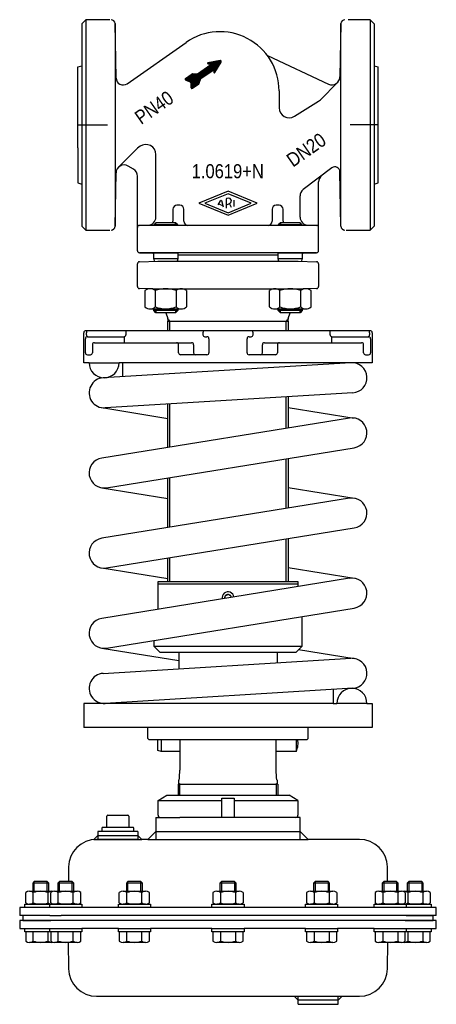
# Model space of a CAD drawing. Extents: x -104 to 104, y -413 to 78.
import ezdxf
from ezdxf.enums import TextEntityAlignment as Align

# ---------------------------------------------------------------- set-up
doc = ezdxf.new("R2010")
doc.units = 0
doc.layers.get('0').update_dxf_attribs({"linetype": 'CONTINUOUS'})

# ---------------------------------------------------------------- blocks, each defined once
blk = doc.blocks.new('*X0')
at = {"color": 7}
for p, q in [((-18.56, 46.22), (-9.78, 55)), ((-18.56, 46.49), (-10.72, 54.33)), ((-18.55, 45.94), (-8.83, 55.66)), ((-18.54, 45.39), (-6.64, 57.28)), ((-18.54, 45.66), (-6.99, 57.21)), ((-18.53, 45.11), (-6.3, 57.34)), ((-18.52, 44.56), (-5.6, 57.48)), ((-18.52, 44.83), (-5.95, 57.41)), ((-18.51, 44.28), (-5.25, 57.54)), ((-18.43, 44.08), (-4.9, 57.61)), ((-13.5, 48.72), (-4.55, 57.67)), ((-12.56, 49.39), (-4.2, 57.74)), ((-11.61, 50.05), (-3.87, 57.79)), ((-10.67, 50.71), (-3.64, 57.73)), ((-10.18, 56.29), (-9.78, 56.69)), ((-10.02, 56.16), (-9.43, 56.75)), ((-9.8, 56.1), (-9.09, 56.82)), ((-9.73, 51.37), (-3.49, 57.6)), ((-9.57, 56.05), (-8.74, 56.88)), ((-9.35, 55.99), (-8.39, 56.95)), ((-9.12, 55.93), (-8.04, 57.02)), ((-8.89, 55.88), (-7.69, 57.08)), ((-8.78, 52.03), (-3.4, 57.42)), ((-8.67, 55.82), (-7.34, 57.15)), ((-7.84, 52.69), (-3.41, 57.12)), ((-6.99, 52.4), (-5.04, 54.35)), ((-6.96, 52.72), (-4.63, 55.05)), ((-6.93, 53.04), (-4.22, 55.75)), ((-6.9, 53.35), (-3.8, 56.44)), ((-21.38, 48.48), (-20.65, 49.21)), ((-21.34, 48.24), (-19.71, 49.87)), ((-21.22, 48.08), (-18.76, 50.53)), ((-21.05, 47.97), (-17.87, 51.14)), ((-20.84, 47.89), (-17.56, 51.17)), ((-20.64, 47.81), (-17.28, 51.16)), ((-20.43, 47.73), (-17.01, 51.16)), ((-20.23, 47.65), (-16.74, 51.15)), ((-20.03, 47.57), (-16.46, 51.14)), ((-19.82, 47.49), (-16.19, 51.13)), ((-19.62, 47.41), (-15.91, 51.12)), ((-19.42, 47.33), (-15.64, 51.11)), ((-19.21, 47.25), (-15.34, 51.13)), ((-19.01, 47.17), (-14.49, 51.69)), ((-18.81, 47.09), (-13.55, 52.35)), ((-18.66, 46.96), (-12.61, 53.01)), ((-18.58, 46.76), (-11.66, 53.67)), ((-7.03, 52.09), (-5.46, 53.66)), ((-7.03, 51.8), (-5.87, 52.96)), ((-6.89, 51.66), (-6.28, 52.26)), ((-18.29, 43.93), (-13.59, 48.64)), ((-18.09, 43.85), (-13.77, 48.17)), ((-17.72, 43.94), (-13.91, 47.75)), ((-16.78, 44.6), (-14.05, 47.33)), ((-15.84, 45.26), (-14.18, 46.91)), ((-14.89, 45.92), (-14.32, 46.49))]:
    blk.add_line(p, q, dxfattribs=at)
blk = doc.blocks.new('DMA160', base_point=(-104, -413.23))
at = {"color": 7}
for p, q in [((-34.87, -311.44), (-30.5, -308.92)), ((-30.5, -308.92), (-24.9, -308.92)), ((-24.9, -308.92), (-24.05, -308.92)), ((-24.05, -308.92), (24.05, -308.92)), ((24.05, -308.92), (24.9, -308.92)), ((24.9, -308.92), (30.5, -308.92)), ((34.87, -311.44), (30.5, -308.92)), ((-34.87, -318.92), (-34.87, -311.44)), ((-34.87, -311.44), (-3, -311.44)), ((-3, -310.42), (3, -310.42)), ((-3, -319.92), (-3, -310.42)), ((3, -310.42), (3, -319.92)), ((3, -311.44), (34.87, -311.44)), ((34.87, -311.44), (34.87, -318.92)), ((-60, -318.92), (-50, -318.92)), ((-60.5, -324.92), (-60.5, -319.42)), ((-49.5, -319.42), (-49.5, -324.92)), ((-36, -319.92), (-36, -330.92)), ((-36, -319.92), (-33.87, -319.92)), ((-33.87, -319.92), (-24.05, -319.92)), ((-3, -319.92), (-24.05, -319.92)), ((3, -319.92), (-3, -319.92)), ((33.87, -319.92), (3, -319.92)), ((36, -319.92), (33.87, -319.92)), ((36, -330.92), (36, -319.92)), ((-65, -328.92), (-67, -330.92)), ((-65, -326.92), (-65, -330.92)), ((-63, -326.92), (-65, -326.92)), ((-65, -328.92), (-45, -328.92)), ((-63, -325.42), (-63, -326.92)), ((-47, -326.92), (-63, -326.92)), ((-47.5, -324.92), (-62.5, -324.92)), ((-47, -326.92), (-47, -325.42)), ((-45, -326.92), (-47, -326.92)), ((-45, -326.92), (-45, -330.92)), ((-45, -328.92), (-43, -330.92)), ((-36, -326.92), (-40, -330.92)), ((-36, -326.92), (36, -326.92)), ((40, -330.92), (36, -326.92)), ((-67, -330.92), (-65.58, -330.92)), ((-45, -330.92), (-65.58, -330.92)), ((-65.58, -330.92), (-65, -330.92)), ((-65, -330.92), (-45, -330.92)), ((-45, -330.92), (-43, -330.92)), ((-40, -330.92), (-43, -330.92)), ((-40, -330.92), (-36, -330.92)), ((-36, -330.92), (36, -330.92)), ((36, -330.92), (40, -330.92)), ((65.58, -330.92), (40, -330.92)), ((-79.58, -344.67), (-79.71, -352.02)), ((79.71, -352.02), (79.58, -344.67)), ((-96.7, -352.02), (-97.5, -352.82)), ((-97.5, -352.82), (-97.5, -356.81)), ((-89.5, -352.82), (-97.5, -352.82)), ((-90.3, -352.02), (-96.7, -352.02)), ((-96.7, -356.81), (-96.7, -352.02)), ((-89.5, -352.82), (-90.3, -352.02)), ((-90.3, -356.81), (-90.3, -352.02)), ((-89.5, -356.81), (-89.5, -352.82)), ((-84.17, -352.02), (-84.97, -352.82)), ((-76.97, -352.82), (-84.97, -352.82)), ((-84.97, -352.82), (-84.97, -356.81)), ((-77.77, -352.02), (-84.17, -352.02)), ((-84.17, -356.81), (-84.17, -352.02)), ((-76.97, -352.82), (-77.77, -352.02)), ((-77.77, -356.81), (-77.77, -352.02)), ((-76.97, -356.81), (-76.97, -352.82)), ((-49.95, -352.02), (-50.75, -352.82)), ((-50.75, -352.82), (-50.75, -356.81)), ((-42.75, -352.82), (-50.75, -352.82)), ((-43.55, -352.02), (-49.95, -352.02)), ((-49.95, -356.81), (-49.95, -352.02)), ((-42.75, -352.82), (-43.55, -352.02)), ((-43.55, -356.81), (-43.55, -352.02)), ((-42.75, -356.81), (-42.75, -352.82)), ((-3.2, -352.02), (-4, -352.82)), ((4, -352.82), (-4, -352.82)), ((-4, -352.82), (-4, -356.81)), ((3.2, -352.02), (-3.2, -352.02)), ((-3.2, -352.02), (-3.2, -356.81)), ((4, -352.82), (3.2, -352.02)), ((3.2, -352.02), (3.2, -356.81)), ((4, -356.81), (4, -352.82)), ((43.55, -352.02), (42.75, -352.82)), ((42.75, -352.82), (42.75, -356.81)), ((50.75, -352.82), (42.75, -352.82)), ((43.55, -352.02), (43.55, -356.81)), ((49.95, -352.02), (43.55, -352.02)), ((49.95, -352.02), (49.95, -356.81)), ((50.75, -352.82), (49.95, -352.02)), ((50.75, -356.81), (50.75, -352.82)), ((77.77, -352.02), (76.97, -352.82)), ((84.97, -352.82), (76.97, -352.82)), ((76.97, -352.82), (76.97, -356.81)), ((84.17, -352.02), (77.77, -352.02)), ((77.77, -352.02), (77.77, -356.81)), ((84.97, -352.82), (84.17, -352.02)), ((84.17, -352.02), (84.17, -356.81)), ((84.97, -356.81), (84.97, -352.82)), ((90.3, -352.02), (89.5, -352.82)), ((89.5, -352.82), (89.5, -356.81)), ((97.5, -352.82), (89.5, -352.82)), ((90.3, -352.02), (90.3, -356.81)), ((96.7, -352.02), (90.3, -352.02)), ((96.7, -352.02), (96.7, -356.81)), ((97.5, -352.82), (96.7, -352.02)), ((97.5, -356.81), (97.5, -352.82)), ((-101.01, -362.65), (-101.01, -357.48)), ((-99.13, -356.81), (-97.5, -356.81)), ((-97.5, -356.81), (-96.7, -356.81)), ((-97.25, -362.65), (-97.25, -357.48)), ((-96.7, -356.81), (-90.3, -356.81)), ((-90.3, -356.81), (-89.5, -356.81)), ((-89.75, -362.65), (-89.75, -357.48)), ((-89.5, -356.81), (-87.87, -356.81)), ((-88.48, -362.65), (-88.48, -357.48)), ((-86.6, -356.81), (-84.97, -356.81)), ((-84.97, -356.81), (-84.17, -356.81)), ((-84.73, -362.65), (-84.73, -357.48)), ((-84.17, -356.81), (-77.77, -356.81)), ((-77.77, -356.81), (-76.97, -356.81)), ((-77.22, -362.65), (-77.22, -357.48)), ((-76.97, -356.81), (-75.34, -356.81)), ((-73.47, -362.65), (-73.47, -357.48)), ((-54.26, -362.65), (-54.26, -357.48)), ((-52.38, -356.81), (-50.75, -356.81)), ((-50.75, -356.81), (-49.95, -356.81)), ((-50.5, -362.65), (-50.5, -357.48)), ((-49.95, -356.81), (-43.55, -356.81)), ((-43.55, -356.81), (-42.75, -356.81)), ((-43, -362.65), (-43, -357.48)), ((-42.75, -356.81), (-41.12, -356.81)), ((-39.24, -362.65), (-39.24, -357.48)), ((-7.51, -357.48), (-7.51, -362.65)), ((-5.63, -356.81), (-4, -356.81)), ((-4, -356.81), (-3.2, -356.81)), ((-3.75, -357.48), (-3.75, -362.65)), ((-3.2, -356.81), (3.2, -356.81)), ((3.2, -356.81), (4, -356.81)), ((3.75, -357.48), (3.75, -362.65)), ((4, -356.81), (5.63, -356.81)), ((7.51, -357.48), (7.51, -362.65)), ((39.24, -357.48), (39.24, -362.65)), ((41.12, -356.81), (42.75, -356.81)), ((42.75, -356.81), (43.55, -356.81)), ((43, -357.48), (43, -362.65)), ((43.55, -356.81), (49.95, -356.81)), ((49.95, -356.81), (50.75, -356.81)), ((50.5, -357.48), (50.5, -362.65)), ((50.75, -356.81), (52.38, -356.81)), ((54.26, -357.48), (54.26, -362.65)), ((73.47, -357.48), (73.47, -362.65)), ((75.34, -356.81), (76.97, -356.81)), ((76.97, -356.81), (77.77, -356.81)), ((77.22, -357.48), (77.22, -362.65)), ((77.77, -356.81), (84.17, -356.81)), ((84.17, -356.81), (84.97, -356.81)), ((84.73, -357.48), (84.73, -362.65)), ((84.97, -356.81), (86.6, -356.81)), ((87.87, -356.81), (89.5, -356.81)), ((88.48, -357.48), (88.48, -362.65)), ((89.5, -356.81), (90.3, -356.81)), ((89.75, -357.48), (89.75, -362.65)), ((90.3, -356.81), (96.7, -356.81)), ((96.7, -356.81), (97.5, -356.81)), ((97.25, -357.48), (97.25, -362.65)), ((97.5, -356.81), (99.13, -356.81)), ((101.01, -357.48), (101.01, -362.65)), ((-101.5, -364.92), (-101.5, -363.32)), ((-101.5, -363.32), (-101.01, -363.32)), ((-101.01, -363.32), (-88.97, -363.32)), ((-89, -363.31), (-99.13, -363.31)), ((-87.87, -363.31), (-89, -363.31)), ((-82.96, -363.32), (-89, -363.31)), ((-88.97, -364.92), (-88.97, -363.32)), ((-88.97, -363.32), (-88.48, -363.32)), ((-88.48, -363.32), (-85.99, -363.32)), ((-75.34, -363.31), (-86.6, -363.31)), ((-85.99, -363.32), (-85.5, -363.32)), ((-85.5, -363.32), (-82.96, -363.32)), ((-84.97, -363.31), (-84.97, -363.32)), ((-84.17, -363.32), (-84.17, -363.31)), ((-82.96, -363.32), (-76.97, -363.32)), ((-77.77, -363.32), (-77.77, -363.31)), ((-76.97, -363.32), (-76.97, -363.31)), ((-76.97, -363.32), (-76.77, -363.32)), ((-76.77, -363.32), (-73.47, -363.32)), ((-73.47, -363.32), (-72.97, -363.32)), ((-72.97, -363.32), (-72.97, -364.92)), ((-54.75, -364.92), (-54.75, -363.32)), ((-54.75, -363.32), (-54.26, -363.32)), ((-54.26, -363.32), (-42.75, -363.32)), ((-41.12, -363.31), (-52.38, -363.31)), ((-50.75, -363.31), (-50.75, -363.32)), ((-49.95, -363.32), (-49.95, -363.31)), ((-43.55, -363.32), (-43.55, -363.31)), ((-42.75, -363.32), (-42.75, -363.31)), ((-42.75, -363.32), (-42.55, -363.32)), ((-42.55, -363.32), (-39.24, -363.32)), ((-39.24, -363.32), (-38.75, -363.32)), ((-38.75, -363.32), (-38.75, -364.92)), ((-8, -364.92), (-8, -363.32)), ((-8, -363.32), (-7.51, -363.32)), ((-7.51, -363.32), (-4.2, -363.32)), ((5.63, -363.31), (-5.63, -363.31)), ((-4.2, -363.32), (-4, -363.32)), ((-4, -363.31), (-4, -363.32)), ((-4, -363.32), (7.51, -363.32)), ((-3.2, -363.31), (-3.2, -363.32)), ((3.2, -363.31), (3.2, -363.32)), ((4, -363.32), (4, -363.31)), ((7.51, -363.32), (8, -363.32)), ((8, -363.32), (8, -364.92)), ((38.75, -364.92), (38.75, -363.32)), ((38.75, -363.32), (39.24, -363.32)), ((39.24, -363.32), (42.55, -363.32)), ((52.38, -363.31), (41.12, -363.31)), ((42.55, -363.32), (42.75, -363.32)), ((42.75, -363.31), (42.75, -363.32)), ((42.75, -363.32), (54.26, -363.32)), ((43.55, -363.31), (43.55, -363.32)), ((49.95, -363.31), (49.95, -363.32)), ((50.75, -363.32), (50.75, -363.31)), ((54.26, -363.32), (54.75, -363.32)), ((54.75, -363.32), (54.75, -364.92)), ((72.97, -364.92), (72.97, -363.32)), ((72.97, -363.32), (73.47, -363.32)), ((73.47, -363.32), (76.77, -363.32)), ((86.6, -363.31), (75.34, -363.31)), ((76.77, -363.32), (76.97, -363.32)), ((76.97, -363.31), (76.97, -363.32)), ((76.97, -363.32), (85.5, -363.32)), ((77.77, -363.31), (77.77, -363.32)), ((84.17, -363.31), (84.17, -363.32)), ((89, -363.31), (84.97, -363.32)), ((84.97, -363.32), (84.97, -363.31)), ((85.5, -363.32), (85.62, -363.32)), ((85.62, -363.32), (85.99, -363.32)), ((85.99, -363.32), (88.48, -363.32)), ((89, -363.31), (87.87, -363.31)), ((88.48, -363.32), (88.97, -363.32)), ((88.97, -363.32), (101.01, -363.32)), ((88.97, -363.32), (88.97, -364.92)), ((99.41, -363.3), (89, -363.31)), ((101.01, -363.32), (101.5, -363.32)), ((101.5, -363.32), (101.5, -364.92)), ((-104, -364.92), (-104, -368.92)), ((-99.13, -364.92), (-104, -364.92)), ((-99.13, -364.92), (-101.5, -364.92)), ((98, -364.91), (-99.13, -364.91)), ((-89, -364.92), (-99.13, -364.92)), ((-82.95, -364.92), (-89, -364.92)), ((-88.97, -364.92), (-89, -364.92)), ((-85.5, -364.92), (-88.97, -364.92)), ((-72.97, -364.92), (-85.5, -364.92)), ((-84.97, -364.92), (-84.97, -364.92)), ((-76.97, -364.92), (-76.97, -364.92)), ((-38.75, -364.92), (-54.75, -364.92)), ((-50.75, -364.92), (-50.75, -364.92)), ((-42.75, -364.92), (-42.75, -364.92)), ((8, -364.92), (-8, -364.92)), ((-4, -364.92), (-4, -364.92)), ((4, -364.92), (4, -364.92)), ((54.75, -364.92), (38.75, -364.92)), ((42.75, -364.92), (42.75, -364.92)), ((50.75, -364.92), (50.75, -364.92)), ((85.5, -364.92), (72.97, -364.92)), ((76.97, -364.92), (76.97, -364.92)), ((84.97, -364.92), (84.97, -364.92)), ((88.97, -364.92), (85.5, -364.92)), ((89, -364.92), (88.97, -364.92)), ((101.5, -364.92), (89, -364.92)), ((104, -364.91), (98, -364.91)), ((104, -368.91), (104, -364.91)), ((-102.5, -368.92), (-104, -368.92)), ((-104, -371.42), (-104, -375.42)), ((-102.5, -371.42), (-104, -371.42)), ((-102.5, -368.92), (-102.5, -371.42)), ((-89, -368.92), (-102.5, -368.92)), ((-102.5, -371.42), (-88.5, -371.42)), ((-86.5, -371.42), (-102.5, -371.42)), ((-89, -368.92), (-83.37, -368.92)), ((-84, -371.42), (-86.5, -371.42)), ((84, -371.42), (-84, -371.42)), ((83.37, -368.92), (-83.37, -368.92)), ((89, -368.92), (83.37, -368.92)), ((86.5, -371.42), (84, -371.42)), ((102.5, -371.42), (86.5, -371.42)), ((88.5, -371.42), (102.5, -371.42)), ((98, -368.91), (89, -368.92)), ((89, -368.92), (102.5, -368.92)), ((90.3, -368.92), (90.3, -368.92)), ((96.7, -368.91), (96.7, -368.92)), ((97.5, -368.92), (97.5, -368.91)), ((104, -368.91), (98, -368.91)), ((102.5, -371.42), (102.5, -368.92)), ((104, -371.42), (102.5, -371.42)), ((104, -375.42), (104, -371.42)), ((-104, -375.42), (-89, -375.42)), ((-101.5, -375.42), (-89, -375.42)), ((-101.5, -377.02), (-101.5, -375.42)), ((-101.01, -377.02), (-101.5, -377.02)), ((-101.01, -377.02), (-101.01, -381.66)), ((-88.97, -377.02), (-101.01, -377.02)), ((-97.25, -381.66), (-97.25, -377.02)), ((-89.75, -381.66), (-89.75, -377.02)), ((-89, -375.42), (-82.95, -375.42)), ((-89, -375.42), (-85.5, -375.42)), ((-88.97, -375.42), (-85.5, -375.42)), ((-88.97, -377.02), (-88.97, -375.42)), ((-88.48, -377.02), (-88.97, -377.02)), ((-85.99, -377.02), (-88.48, -377.02)), ((-88.48, -377.02), (-88.48, -381.66)), ((-85.5, -377.02), (-88.48, -377.02)), ((-85.5, -375.42), (-72.97, -375.42)), ((-76.97, -377.02), (-85.5, -377.02)), ((-76.77, -377.02), (-85.5, -377.02)), ((-84.97, -375.42), (-84.97, -375.42)), ((-84.73, -381.66), (-84.73, -377.02)), ((-77.22, -381.66), (-77.22, -377.02)), ((-76.97, -375.42), (-76.97, -375.42)), ((-76.77, -377.02), (-76.97, -377.02)), ((-73.47, -377.02), (-76.77, -377.02)), ((-72.97, -377.02), (-76.77, -377.02)), ((-73.47, -381.66), (-73.47, -377.02)), ((-54.75, -375.42), (-72.97, -375.42)), ((-72.97, -375.42), (-72.97, -377.02)), ((-54.75, -375.42), (-38.75, -375.42)), ((-54.75, -377.02), (-54.75, -375.42)), ((-54.26, -377.02), (-54.75, -377.02)), ((-54.26, -377.02), (-54.26, -381.66)), ((-42.75, -377.02), (-54.26, -377.02)), ((-42.55, -377.02), (-54.26, -377.02)), ((-50.75, -375.42), (-50.75, -375.42)), ((-50.5, -381.66), (-50.5, -377.02)), ((-43, -381.66), (-43, -377.02)), ((-42.75, -375.42), (-42.75, -375.42)), ((-42.55, -377.02), (-42.75, -377.02)), ((-39.24, -377.02), (-42.55, -377.02)), ((-38.75, -377.02), (-42.55, -377.02)), ((-39.24, -381.66), (-39.24, -377.02)), ((-8, -375.42), (-38.75, -375.42)), ((-38.75, -375.42), (-38.75, -377.02)), ((-8, -375.42), (8, -375.42)), ((-8, -377.02), (-8, -375.42)), ((-4.2, -377.02), (-8, -377.02)), ((-7.51, -377.02), (-7.51, -381.66)), ((-4.2, -377.02), (-7.51, -377.02)), ((-4, -377.02), (-4.2, -377.02)), ((-4, -375.42), (-4, -375.42)), ((7.51, -377.02), (-4, -377.02)), ((-3.75, -377.02), (-3.75, -381.66)), ((3.75, -377.02), (3.75, -381.66)), ((4, -375.42), (4, -375.42)), ((7.51, -381.66), (7.51, -377.02)), ((8, -377.02), (7.51, -377.02)), ((38.75, -375.42), (8, -375.42)), ((8, -375.42), (8, -377.02)), ((38.75, -375.42), (54.75, -375.42)), ((38.75, -377.02), (38.75, -375.42)), ((42.55, -377.02), (38.75, -377.02)), ((39.24, -377.02), (39.24, -381.66)), ((42.55, -377.02), (39.24, -377.02)), ((42.75, -377.02), (42.55, -377.02)), ((54.26, -377.02), (42.55, -377.02)), ((42.75, -375.42), (42.75, -375.42)), ((54.26, -377.02), (42.75, -377.02)), ((43, -377.02), (43, -381.66)), ((50.5, -377.02), (50.5, -381.66)), ((50.75, -375.42), (50.75, -375.42)), ((54.75, -377.02), (54.26, -377.02)), ((54.26, -381.66), (54.26, -377.02)), ((72.97, -375.42), (54.75, -375.42)), ((54.75, -375.42), (54.75, -377.02)), ((72.97, -375.42), (85.5, -375.42)), ((72.97, -377.02), (72.97, -375.42)), ((76.77, -377.02), (72.97, -377.02)), ((73.47, -377.02), (73.47, -381.66)), ((76.77, -377.02), (73.47, -377.02)), ((76.97, -377.02), (76.77, -377.02)), ((76.97, -375.42), (76.97, -375.42)), ((85.5, -377.02), (76.97, -377.02)), ((77.22, -377.02), (77.22, -381.66)), ((84.73, -377.02), (84.73, -381.66)), ((84.97, -375.42), (84.97, -375.42)), ((85.5, -375.42), (88.97, -375.42)), ((85.62, -377.02), (85.5, -377.02)), ((88.48, -377.02), (85.62, -377.02)), ((85.99, -377.02), (85.62, -377.02)), ((88.48, -377.02), (85.99, -377.02)), ((88.48, -381.66), (88.48, -377.02)), ((88.97, -377.02), (88.48, -377.02)), ((88.97, -375.42), (88.97, -377.02)), ((88.97, -375.42), (89, -375.42)), ((101.01, -377.02), (88.97, -377.02)), ((89, -375.42), (101.5, -375.42)), ((89, -375.42), (104, -375.42)), ((89.75, -377.02), (89.75, -381.66)), ((97.25, -377.02), (97.25, -381.66)), ((101.5, -377.02), (101.01, -377.02)), ((101.01, -381.66), (101.01, -377.02)), ((101.5, -375.42), (101.5, -377.02)), ((-87.87, -382.32), (-99.13, -382.32)), ((-75.34, -382.32), (-86.6, -382.32)), ((-79.81, -382.26), (-79.58, -395.48)), ((-41.12, -382.32), (-52.38, -382.32)), ((5.63, -382.32), (-5.63, -382.32)), ((52.38, -382.32), (41.12, -382.32)), ((86.6, -382.32), (75.34, -382.32)), ((79.58, -395.48), (79.81, -382.26)), ((99.13, -382.32), (87.87, -382.32)), ((-65.58, -409.23), (33, -409.23)), ((35, -411.23), (33, -409.23)), ((33, -409.23), (35, -409.23)), ((35, -409.23), (55, -409.23)), ((35, -413.23), (35, -409.23)), ((55, -411.23), (35, -411.23)), ((55, -409.23), (57, -409.23)), ((55, -413.23), (55, -409.23)), ((57, -409.23), (55, -411.23)), ((57, -409.23), (65.58, -409.23)), ((35, -413.23), (55, -413.23))]:
    blk.add_line(p, q, dxfattribs=at)
for centre, radius, start, end in [((-60, -319.42), 0.5, 90, 180), ((-50, -319.42), 0.5, 0, 90), ((-33.87, -318.92), 1, 180, 270), ((33.87, -318.92), 1, 270, 0), ((-62.5, -325.42), 0.5, 90, 180), ((-47.5, -325.42), 0.5, 0, 90), ((-65.58, -344.92), 14, 90, 179), ((65.58, -344.92), 14, 1, 90), ((-99.13, -359.8), 2.99, 51.0528, 128.9472), ((-93.5, -367.76), 10.94, 69.9474, 110.0526), ((-87.87, -359.8), 2.99, 77.7343, 128.9472), ((-86.6, -359.8), 2.99, 51.0528, 128.9472), ((-80.97, -367.76), 10.94, 69.9474, 110.0526), ((-75.34, -359.8), 2.99, 51.0528, 128.9472), ((-52.38, -359.8), 2.99, 51.0528, 128.9472), ((-46.75, -367.76), 10.94, 69.9474, 110.0526), ((-41.12, -359.8), 2.99, 51.0528, 128.9472), ((-5.63, -359.8), 2.99, 51.0528, 128.9472), ((0, -367.76), 10.94, 69.9474, 110.0526), ((5.63, -359.8), 2.99, 51.0528, 128.9472), ((41.12, -359.8), 2.99, 51.0528, 128.9472), ((46.75, -367.76), 10.94, 69.9474, 110.0526), ((52.38, -359.8), 2.99, 51.0528, 128.9472), ((75.34, -359.8), 2.99, 51.0528, 128.9472), ((80.97, -367.76), 10.94, 69.9474, 110.0526), ((86.6, -359.8), 2.99, 51.0528, 128.9472), ((87.87, -359.8), 2.99, 51.0528, 102.2657), ((93.5, -367.76), 10.94, 69.9474, 110.0526), ((99.13, -359.8), 2.99, 51.0528, 128.9472), ((-99.13, -360.33), 2.99, 231.0528, 308.9472), ((-93.5, -352.37), 10.94, 249.9474, 290.0526), ((-87.87, -360.33), 2.99, 231.0528, 282.2657), ((-86.6, -360.33), 2.99, 231.0528, 308.9472), ((-80.97, -352.37), 10.94, 249.9474, 290.0526), ((-75.34, -360.33), 2.99, 231.0528, 308.9472), ((-52.38, -360.33), 2.99, 231.0528, 308.9472), ((-46.75, -352.37), 10.94, 249.9474, 290.0526), ((-41.12, -360.33), 2.99, 231.0528, 308.9472), ((-5.63, -360.33), 2.99, 231.0528, 308.9472), ((0, -352.37), 10.94, 249.9474, 290.0526), ((5.63, -360.33), 2.99, 231.0528, 308.9472), ((41.12, -360.33), 2.99, 231.0528, 308.9472), ((46.75, -352.37), 10.94, 249.9474, 290.0526), ((52.38, -360.33), 2.99, 231.0528, 308.9472), ((75.34, -360.33), 2.99, 231.0528, 308.9472), ((80.97, -352.37), 10.94, 249.9474, 290.0526), ((86.6, -360.33), 2.99, 231.0528, 308.9472), ((87.87, -360.33), 2.99, 257.7343, 308.9472), ((93.5, -352.37), 10.94, 249.9474, 268.2442), ((93.5, -352.37), 10.94, 271.8972, 290.0526), ((99.13, -360.33), 2.99, 231.0528, 265.0561), ((99.13, -360.33), 2.99, 274.9439, 275.3162), ((99.13, -360.33), 2.99, 275.3162, 308.9472), ((87.5, -371.42), 1, 359.9999999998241, 0), ((-99.13, -379.33), 2.99, 231.0528, 308.9472), ((-93.5, -371.37), 10.94, 249.9474, 290.0526), ((-87.87, -379.33), 2.99, 231.0528, 282.2657), ((-86.6, -379.33), 2.99, 231.0528, 308.9472), ((-80.97, -371.37), 10.94, 249.9474, 290.0526), ((-75.34, -379.33), 2.99, 231.0528, 308.9472), ((-52.38, -379.33), 2.99, 231.0528, 308.9472), ((-46.75, -371.37), 10.94, 249.9474, 290.0526), ((-41.12, -379.33), 2.99, 231.0528, 308.9472), ((-5.63, -379.33), 2.99, 231.0528, 308.9472), ((0, -371.37), 10.94, 249.9474, 290.0526), ((5.63, -379.33), 2.99, 231.0528, 308.9472), ((41.12, -379.33), 2.99, 231.0528, 308.9472), ((46.75, -371.37), 10.94, 249.9474, 290.0526), ((52.38, -379.33), 2.99, 231.0528, 308.9472), ((75.34, -379.33), 2.99, 231.0528, 308.9472), ((80.97, -371.37), 10.94, 249.9474, 290.0526), ((86.6, -379.33), 2.99, 231.0528, 308.9472), ((87.87, -379.33), 2.99, 257.7343, 308.9472), ((93.5, -371.37), 10.94, 249.9474, 290.0526), ((99.13, -379.33), 2.99, 231.0528, 308.9472), ((-65.58, -395.23), 14, 181, 270), ((65.58, -395.23), 14, 270, 359)]:
    blk.add_arc(centre, radius, start, end, dxfattribs=at)

msp = doc.modelspace()

# ---------------------------------------------------------------- linework, layer by layer
at = {"color": 7}
for p, q in [((-73, 76.16), (-71, 78.16)), ((-73, 76.16), (-73, -24.84)), ((-71, 78.16), (-71, -26.84)), ((-58.97, 78.16), (-71, 78.16)), ((-56.36, 76.2), (-56.36, -24.87)), ((-55.88, 49.01), (-56.36, 76.2)), ((56.36, 76.2), (55.88, 49.66)), ((56.36, -24.87), (56.36, 76.2)), ((71, 78.16), (60.04, 78.16)), ((71, 78.16), (71, -26.84)), ((71, 78.16), (73, 76.16)), ((73, 76.16), (73, -24.84)), ((-50.38, 46.2), (-20.89, 66.85)), ((19.67, 60.27), (50.19, 46.04)), ((-75, 54.66), (-73, 55.2)), ((-15.2, 51.2), (-8.62, 55.81)), ((-10.01, 56.16), (-8.62, 55.81)), ((-3.96, 57.79), (-10, 56.65)), ((-6.58, 51.77), (-3.46, 57.03)), ((73, 55.2), (75, 54.66)), ((-21.17, 48.85), (-17.97, 51.09)), ((-17.67, 51.18), (-15.5, 51.11)), ((-13.48, 48.74), (-6.89, 53.35)), ((-6.89, 53.35), (-7.04, 51.92)), ((-21.06, 47.97), (-18.88, 47.13)), ((-18.57, 46.67), (-18.51, 44.33)), ((-17.73, 43.94), (-14.53, 46.17)), ((-14.34, 46.43), (-13.67, 48.48)), ((46.12, 38.24), (54.71, 46.83)), ((25.5, 42.66), (25.5, 34.22)), ((33.15, 29.98), (45.24, 37.54)), ((-43.87, 14.97), (-45.14, 14.08)), ((-45.14, 14.08), (-54.72, 4.49)), ((-36, -20.36), (-36, 10.87)), ((-47.2, 3.56), (-49.89, 5.12)), ((-56.36, -24.87), (-55.9, 1.66)), ((-45.21, -37.14), (-45.21, 0.1)), ((51.88, 4.19), (37.59, -6.62)), ((56.36, -24.87), (55.89, 2.24)), ((-75, -3.34), (-73, -3.88)), ((45.21, -37.14), (45.21, -2.84)), ((73, -3.88), (75, -3.34)), ((0, -7.47), (-14.5, -13.47)), ((0, -8.67), (-11.62, -13.47)), ((14.5, -13.47), (0, -7.47)), ((11.62, -13.47), (0, -8.67)), ((36, -20.36), (36, -9.81)), ((-23.99, -14.47), (-25.51, -14.47)), ((-14.5, -13.47), (0, -19.47)), ((-11.62, -13.47), (0, -18.28)), ((-4.86, -14.27), (-3.69, -12.26)), ((-4.57, -13.79), (-2.42, -14.68)), ((-2.2, -15.37), (-3.16, -12.32)), ((-0.87, -11.45), (-0.87, -15.92)), ((0, -19.47), (14.5, -13.47)), ((0, -18.28), (11.62, -13.47)), ((1.68, -15.59), (0.83, -13.53)), ((3.12, -14.99), (3.12, -11.96)), ((25.51, -14.47), (23.99, -14.47)), ((-27.51, -16.47), (-27.51, -22.47)), ((-21.99, -22.47), (-21.99, -16.47)), ((21.99, -16.47), (21.99, -22.47)), ((27.51, -22.47), (27.51, -16.47)), ((-44.23, -24.47), (-39.9, -24.36)), ((44.23, -24.47), (-44.23, -24.47)), ((-36.01, -23.15), (-37.11, -24.25)), ((-37.11, -24.25), (-37.11, -24.47)), ((-25.11, -24.25), (-37.11, -24.25)), ((-26.21, -23.15), (-36.01, -23.15)), ((-36.01, -24.47), (-36.01, -23.15)), ((-25.11, -24.25), (-26.21, -23.15)), ((-26.21, -24.47), (-26.21, -23.15)), ((-25.11, -24.47), (-25.11, -24.25)), ((26.21, -23.15), (25.11, -24.25)), ((25.11, -24.25), (25.11, -24.47)), ((37.11, -24.25), (25.11, -24.25)), ((36.01, -23.15), (26.21, -23.15)), ((26.21, -23.15), (26.21, -24.47)), ((37.11, -24.25), (36.01, -23.15)), ((36.01, -23.15), (36.01, -24.47)), ((37.11, -24.47), (37.11, -24.25)), ((39.9, -24.36), (44.23, -24.47)), ((-71, -26.84), (-73, -24.84)), ((-71, -26.84), (-58.97, -26.84)), ((58.97, -26.84), (71, -26.84)), ((73, -24.84), (71, -26.84)), ((44.23, -38.14), (-44.23, -38.14)), ((-44.23, -38.14), (-37.5, -38.32)), ((-37.11, -41.15), (-37.11, -38.15)), ((-37.11, -38.15), (-25.11, -38.15)), ((-25.11, -38.15), (-25.11, -41.15)), ((25.11, -38.15), (37.11, -38.15)), ((25.11, -41.15), (25.11, -38.15)), ((37.11, -38.15), (37.11, -41.15)), ((37.5, -38.32), (44.23, -38.14)), ((-45.21, -55.01), (-45.21, -43.66)), ((-44.23, -42.66), (-35, -42.42)), ((-37.11, -41.15), (-36.78, -42.46)), ((-25.11, -41.15), (-37.11, -41.15)), ((-35, -42.42), (35, -42.42)), ((-25.11, -41.15), (-25.44, -42.42)), ((25.11, -39.34), (-25.11, -39.34)), ((25.44, -42.42), (25.11, -41.15)), ((37.11, -41.15), (25.11, -41.15)), ((35, -42.42), (44.23, -42.66)), ((36.78, -42.46), (37.11, -41.15)), ((45.21, -43.66), (45.21, -55.01)), ((-37.53, -56.13), (-44.22, -56.01)), ((-41.5, -57.05), (-41.5, -65.21)), ((-37.53, -56.13), (37.53, -56.13)), ((-36.31, -57.05), (-36.31, -65.21)), ((-25.92, -57.05), (-25.92, -65.21)), ((-20.72, -57.05), (-20.72, -65.21)), ((20.72, -65.21), (20.72, -57.05)), ((25.92, -65.21), (25.92, -57.05)), ((36.31, -65.21), (36.31, -57.05)), ((44.22, -56.01), (37.53, -56.13)), ((41.5, -65.21), (41.5, -57.05)), ((-38.91, -66.13), (-23.32, -66.13)), ((-37.11, -67.05), (-37.11, -66.13)), ((-36.01, -68.15), (-37.11, -67.05)), ((-25.11, -67.05), (-37.11, -67.05)), ((-36.01, -66.13), (-36.01, -68.15)), ((-26.21, -68.15), (-36.01, -68.15)), ((-31.11, -68.15), (-30.06, -71.04)), ((-26.21, -66.13), (-26.21, -68.15)), ((-25.11, -67.05), (-26.21, -68.15)), ((-25.11, -66.13), (-25.11, -67.05)), ((23.32, -66.13), (38.91, -66.13)), ((25.11, -67.05), (25.11, -66.13)), ((26.21, -68.15), (25.11, -67.05)), ((37.11, -67.05), (25.11, -67.05)), ((26.21, -68.15), (26.21, -66.13)), ((36.01, -68.15), (26.21, -68.15)), ((30.06, -71.04), (31.11, -68.15)), ((36.01, -68.15), (36.01, -66.13)), ((37.11, -67.05), (36.01, -68.15)), ((37.11, -66.13), (37.11, -67.05)), ((30.06, -72.42), (-30.06, -72.42)), ((-30, -77.05), (-30, -72.42)), ((-29.94, -71.52), (-29.05, -72.42)), ((-29.05, -77.05), (-29.05, -72.42)), ((29.05, -72.42), (29.94, -71.52)), ((29.05, -77.05), (29.05, -72.42)), ((30, -72.42), (30, -77.05)), ((-72, -93.05), (-72, -78.05)), ((71, -77.05), (-71, -77.05)), ((-70.69, -79.05), (-70.69, -78.05)), ((-51, -77.05), (-51, -79.05)), ((-12.5, -78.05), (-12.5, -79.05)), ((12.5, -79.05), (12.5, -78.05)), ((51, -79.05), (51, -77.05)), ((70.69, -78.05), (70.69, -79.05)), ((72, -78.05), (72, -93.05)), ((-71.21, -88.05), (-71.21, -81.05)), ((-70.21, -80.05), (-52, -80.05)), ((-66.72, -83.05), (-18.18, -83.05)), ((-51.64, -83.05), (-51.64, -79.98)), ((-11.5, -80.05), (-10.5, -80.05)), ((-9.5, -81.05), (-9.5, -88.05)), ((9.5, -88.05), (9.5, -81.05)), ((10.5, -80.05), (11.5, -80.05)), ((18.18, -83.05), (66.72, -83.05)), ((51.64, -79.98), (51.64, -83.05)), ((52, -80.05), (70.37, -80.05)), ((71.21, -81.05), (71.21, -88.05)), ((-67.72, -84.05), (-67.72, -88.05)), ((-24.67, -88.05), (-24.67, -84.05)), ((-17.18, -84.05), (-17.18, -88.05)), ((17.18, -88.05), (17.18, -84.05)), ((24.67, -84.05), (24.67, -88.05)), ((67.72, -88.05), (67.72, -84.05)), ((-69.35, -93.05), (-72, -93.05)), ((-70.21, -89.05), (-68.72, -89.05)), ((-69.35, -93.05), (-54.35, -93.05)), ((61.4, -93.06), (-62.3, -100.56)), ((72, -93.05), (-54.35, -93.05)), ((-52.5, -99.97), (-52.5, -93.05)), ((-10.5, -89.05), (-23.67, -89.05)), ((23.67, -89.05), (10.5, -89.05)), ((52.5, -93.05), (52.5, -93.6)), ((68.72, -89.05), (70.21, -89.05)), ((62.3, -108.03), (-61.4, -115.53)), ((29.05, -125.75), (29.05, -110.05)), ((30, -109.99), (30, -125.6)), ((-63.05, -115.45), (-30, -120.79)), ((-30, -135.3), (-30, -113.63)), ((-29.05, -135.15), (-29.05, -113.57)), ((30, -115.35), (63.04, -120.64)), ((60.65, -120.64), (-63.05, -140.64)), ((-60.65, -155.45), (63.05, -135.45)), ((29.05, -165.75), (29.05, -140.95)), ((30, -140.79), (30, -165.6)), ((-30, -175.3), (-30, -150.49)), ((-29.05, -175.15), (-29.05, -150.34)), ((-63.05, -155.45), (-30, -160.79)), ((30, -155.3), (63.05, -160.64)), ((60.65, -160.64), (-63.05, -180.64)), ((-60.65, -195.45), (63.05, -175.45)), ((29.05, -202.42), (29.05, -180.95)), ((30, -180.79), (30, -202.42)), ((-30, -202.42), (-30, -190.49)), ((-29.05, -202.42), (-29.05, -190.34)), ((-63.05, -195.45), (-30, -200.79)), ((30, -195.3), (63.05, -200.64)), ((60.65, -200.64), (-63.05, -220.64)), ((-35, -202.42), (-35, -216.11)), ((-31.05, -202.42), (-35, -202.42)), ((-35, -203.42), (35, -203.42)), ((35, -202.42), (-31.05, -202.42)), ((35, -204.79), (35, -202.42)), ((0, -208.69), (-1.5, -209.55)), ((-1.5, -209.55), (-1.5, -210.69)), ((1.5, -209.55), (0, -208.69)), ((1.5, -210.21), (1.5, -209.55)), ((-60.65, -235.45), (63.05, -215.45)), ((37, -234.42), (37, -219.66)), ((-63.05, -235.45), (-24.5, -241.68)), ((-37, -231.63), (-37, -234.42)), ((-37, -234.42), (37, -234.42)), ((-34, -237.42), (-37, -234.42)), ((34, -237.42), (37, -234.42)), ((-62.3, -248.06), (61.4, -240.56)), ((-34, -237.42), (34, -237.42)), ((-24.5, -237.42), (-24.5, -245.77)), ((24.5, -237.42), (24.5, -242.8)), ((35.27, -236.15), (63.05, -240.64)), ((62.3, -255.53), (-61.4, -263.03)), ((52.5, -256.13), (52.5, -263.05)), ((-72, -263.05), (-72, -275.05)), ((-52.5, -263.05), (-72, -263.05)), ((-62.3, -263.03), (-62.08, -263.05)), ((-52.5, -262.49), (-52.5, -263.05)), ((52.5, -263.05), (-52.5, -263.05)), ((52.5, -263.05), (54.35, -263.05)), ((69.35, -263.05), (54.35, -263.05)), ((69.35, -263.05), (72, -263.05)), ((72, -263.05), (72, -275.05)), ((72, -275.05), (-72, -275.05)), ((-40, -280.55), (-40, -275.05)), ((40, -280.55), (40, -275.05)), ((-40, -280.55), (-39.5, -281.05)), ((-39.5, -281.05), (39.5, -281.05)), ((-35, -286.62), (-35, -281.05)), ((-33.4, -281.05), (-33.4, -287.05)), ((-24.04, -281.05), (-24.04, -296.42)), ((24.04, -296.42), (24.04, -281.05)), ((34, -281.05), (34, -287.05)), ((39.5, -281.05), (40, -280.55)), ((-33.4, -287.05), (-35, -286.62)), ((-24.04, -287.05), (-33.4, -287.05)), ((34, -287.05), (24.04, -287.05)), ((-24.9, -303.42), (-24.9, -308.92)), ((-24.05, -303.42), (-24.9, -303.42)), ((-24.5, -303.42), (-24.5, -301.42)), ((-24.05, -303.42), (-24.5, -302.97)), ((-24.05, -308.92), (-24.05, -303.42)), ((-24.05, -303.42), (24.05, -303.42)), ((24.5, -302.97), (24.05, -303.42)), ((24.9, -303.42), (24.05, -303.42)), ((24.05, -303.42), (24.05, -308.92)), ((24.5, -301.42), (24.5, -303.42)), ((24.9, -303.42), (24.9, -308.92))]:
    msp.add_line(p, q, dxfattribs=at)
at = {"color": 1}
for p, q in [((-75, 25.66), (-75, 54.66)), ((75, -3.34), (75, 54.66)), ((-75, 14.16), (-75, 25.66)), ((-75, 25.66), (-60.12, 25.66)), ((65.25, 25.66), (61.03, 25.66)), ((75, 25.66), (65.25, 25.66)), ((-75, 14.16), (-75, -3.34))]:
    msp.add_line(p, q, dxfattribs=at)
at = {"color": 7}
for points in [[(-24.5, -301.42, 0.014289), (-24.36, -300.85), (-24.29, -300.48, 0.019106), (-24.22, -299.72), (-24.2, -299.34, 0.000239), (-24.12, -297.78), (-24.08, -297.1), (-24.04, -296.42)], [(24.5, -301.42, -0.014289), (24.36, -300.85), (24.29, -300.48, -0.019106), (24.22, -299.72), (24.2, -299.34, -0.000239), (24.12, -297.78), (24.08, -297.1), (24.04, -296.42)]]:
    msp.add_lwpolyline(points, format="xyb", dxfattribs=at)
for centre, radius, start, end in [((-58.36, 76.16), 2, 1, 90), ((58.36, 76.16), 2, 90, 179), ((-4, 42.66), 29.5, 0, 124.9236), ((-9.95, 56.4), 0.25, 100.7021, 255.9328), ((-3.88, 57.29), 0.5, 328.1986, 99.6027), ((-17.69, 50.68), 0.5, 88.1301, 125), ((-15.49, 51.61), 0.5, 268.1301, 305), ((-6.79, 51.89), 0.25, 174.0672, 329.2979), ((51.88, 49.66), 4, 245, 0), ((-52.38, 49.07), 3.5, 181, 305), ((-20.88, 48.44), 0.5, 125, 248.6901), ((-19.07, 46.66), 0.5, 1.3099, 68.6901), ((-18.01, 44.34), 0.5, 181.3099, 305), ((-14.82, 46.58), 0.5, 305, 341.8699), ((-13.19, 48.33), 0.5, 125, 161.8699), ((42.59, 41.78), 5, 302, 315), ((30.5, 34.22), 5, 180, 302), ((-41, 10.87), 5, 0, 125), ((-51.9, 1.66), 4, 59.9, 180), ((-49.21, 0.1), 4, 0, 59.9), ((49.21, -2.84), 4, 127.1032, 180), ((53.39, 2.2), 2.5, 1, 127.1032), ((40, -9.81), 4, 127.1032, 180), ((-25.51, -16.47), 2, 90, 180), ((-23.99, -16.47), 2, 0, 90), ((-3.44, -12.4), 0.29, 17.5167, 149.7521), ((-0.42, -11.45), 0.45, 97.4382, 180), ((-2.5, -8.14), 6.34, 284.8738, 301.6516), ((0, -14.68), 3.71, 73.9966, 97.4382), ((-2.3, -8.46), 5.96, 301.7233, 306.4926), ((-2.3, -8.46), 5.96, 301.6516, 301.7233), ((0.43, -12.26), 1.29, 309.1009, 62.7786), ((23.99, -16.47), 2, 90, 180), ((25.51, -16.47), 2, 0, 90), ((-44.21, -25.47), 1, 91.5, 180), ((-40, -20.36), 4, 271.5, 0), ((-29.51, -22.47), 2, 340.3908, 0), ((-19.99, -22.47), 2, 180, 270), ((19.99, -22.47), 2, 270, 0), ((29.51, -22.47), 2, 180, 199.6092), ((40, -20.36), 4, 180, 268.5), ((44.21, -25.47), 1, 0, 88.5), ((-58.36, -24.84), 2, 270, 359), ((58.36, -24.84), 2, 181, 270), ((-44.21, -37.14), 1, 180, 268.5), ((-37.52, -39.32), 1, 65.7209, 88.5), ((37.52, -39.32), 1, 91.5, 114.2791), ((44.21, -37.14), 1, 271.5, 0), ((-44.21, -43.66), 1, 91.5, 180), ((44.21, -43.66), 1, 0, 88.5), ((-44.21, -55.01), 1, 180, 269), ((-38.91, -60.26), 4.13, 51.0528, 128.9472), ((-31.11, -71.28), 15.15, 69.9474, 110.0526), ((-23.32, -60.26), 4.13, 51.0528, 128.9472), ((23.32, -60.26), 4.13, 51.0528, 128.9472), ((31.11, -71.28), 15.15, 69.9474, 110.0526), ((38.91, -60.26), 4.13, 51.0528, 128.9472), ((44.21, -55.01), 1, 271, 0), ((-38.91, -62), 4.13, 231.0528, 308.9472), ((-31.11, -50.97), 15.15, 249.9474, 290.0526), ((-23.32, -62), 4.13, 231.0528, 308.9472), ((23.32, -62), 4.13, 231.0528, 308.9472), ((31.11, -50.97), 15.15, 249.9474, 290.0526), ((38.91, -62), 4.13, 231.0528, 308.9472), ((-31.93, -71.72), 2, 339.6655, 20), ((31.93, -71.72), 2, 160, 200.3345), ((-71, -78.05), 1, 90, 180), ((-69.69, -78.05), 1, 90, 180), ((-11.5, -78.05), 1, 90, 180), ((11.5, -78.05), 1, 0, 90), ((69.69, -78.05), 1, 0, 90), ((71, -78.05), 1, 0, 90), ((-70.21, -81.05), 1, 90, 180), ((-69.69, -79.05), 1, 180, 270), ((-66.72, -84.05), 1, 90, 180), ((-52, -79.05), 1, 270, 0), ((-25.67, -84.05), 1, 0, 90), ((-18.18, -84.05), 1, 0, 90), ((-11.5, -79.05), 1, 180, 270), ((-10.5, -81.05), 1, 0, 90), ((10.5, -81.05), 1, 90, 180), ((11.5, -79.05), 1, 270, 0), ((18.18, -84.05), 1, 90, 180), ((25.67, -84.05), 1, 90, 180), ((52, -79.05), 1, 180, 270), ((66.72, -84.05), 1, 0, 90), ((69.69, -79.05), 1, 270, 0), ((70.29, -80.97), 0.922, 354.9229, 84.9229), ((-70.21, -88.05), 1, 180, 270), ((-68.72, -88.05), 1, 270, 0), ((-23.67, -88.05), 1, 180, 270), ((-16.18, -88.05), 1, 180, 270), ((-10.5, -88.05), 1, 270, 0), ((10.5, -88.05), 1, 180, 270), ((16.18, -88.05), 1, 270, 0), ((23.67, -88.05), 1, 270, 0), ((68.72, -88.05), 1, 180, 270), ((70.21, -88.05), 1, 270, 0), ((-61.85, -93.05), 7.5, 180, 0), ((61.85, -100.55), 7.5, 273.4696, 93.4696), ((-61.85, -108.05), 7.5, 93.4696, 273.4696), ((61.85, -128.05), 7.5, 279.1842, 99.1842), ((-61.85, -148.05), 7.5, 99.1842, 279.1842), ((61.85, -168.05), 7.5, 279.1842, 99.1842), ((-61.85, -188.05), 7.5, 99.1842, 279.1842), ((61.85, -208.05), 7.5, 279.1842, 99.1842), ((0, -210.42), 3, 8.5937, 189.7746), ((0, -210.42), 1.73, 8.1615, 190.2069), ((-61.85, -228.05), 7.5, 99.1842, 279.1842), ((61.85, -248.05), 7.5, 273.4696, 93.4696), ((-61.85, -255.55), 7.5, 93.4696, 273.4696), ((61.85, -263.05), 7.5, 0, 180), ((26.5, -283.05), 8.5, 331.9275, 13.609)]:
    msp.add_arc(centre, radius, start, end, dxfattribs=at)

# ---------------------------------------------------------------- block references
for name, p in [('*X0', (0, 0)), ('DMA160', (-104, -413.23))]:
    msp.add_blockref(name, p)

# ---------------------------------------------------------------- texts
at = {"color": 7, "width": 0.88209}
for s, p in [('PN40', (-47.36, 31.28)), ('DN20', (28.41, 10.02))]:
    msp.add_text(s, height=7, rotation=35, dxfattribs=at).set_placement(p, align=Align.TOP_LEFT)
msp.add_text('1.0619+N', height=7, dxfattribs=at).set_placement((17.9, -0.94), align=Align.RIGHT)

doc.saveas('drawing.dxf')
